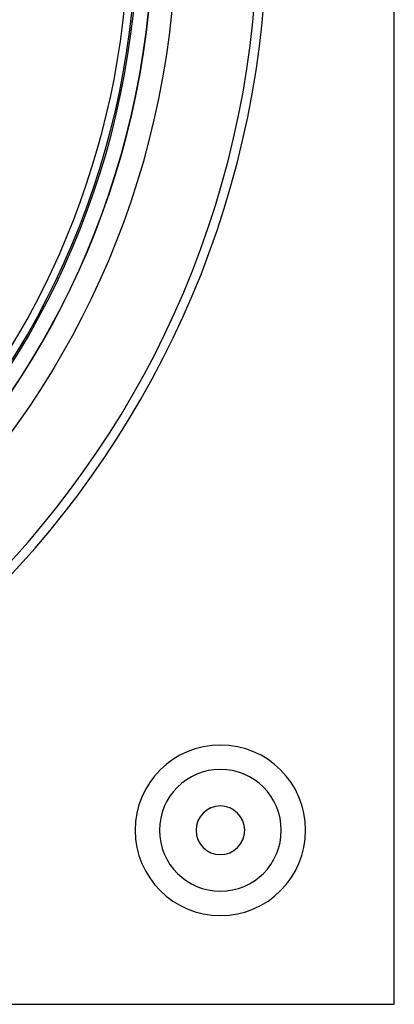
# Model space of a CAD drawing. Header units: millimetres. Extents: x -232 to 232, y -232 to 232.
# Tile 7 of 11: x 152 to 232, y -232 to -20. Entities that reach past the tile are written whole.
import ezdxf

# ---------------------------------------------------------------- set-up
doc = ezdxf.new("R2010")
doc.units = ezdxf.units.MM
doc.layers.add('HIDDEN', color=7, linetype='Continuous')
doc.layers.add('THICK', color=7, linetype='Continuous')

msp = doc.modelspace()

# ---------------------------------------------------------------- linework, layer by layer
at = {"layer": 'HIDDEN'}
msp.add_line((232.5, -232.5), (232.5, -232.5), dxfattribs=at)
for centre, radius, start, end in [((0, 0), 180.46, 180, 0), ((0, 0), 205.05, 270, 0), ((0, 0), 203.05, 270, 0), ((0, 0), 205.05, 270, 0), ((0, 0), 203.05, 270, 0), ((0, 0), 177.24, 270.3233, 359.6767), ((195, -195), 18.38, 90, 270), ((195, -195), 18.38, 270, 90), ((195, -195), 13.12, 90, 270), ((195, -195), 13.12, 270, 90)]:
    msp.add_arc(centre, radius, start, end, dxfattribs=at)
at = {"layer": 'THICK'}
for p, q in [((232.5, -232.5), (232.5, 232.5)), ((-232.5, -232.5), (232.5, -232.5))]:
    msp.add_line(p, q, dxfattribs=at)
for centre, radius, start, end in [((0, 0), 180.5, 270, 90), ((0, 0), 185.5, 180, 0), ((0, 0), 176.89, 180, 0), ((0, 0), 175.24, 317.9522, 359.673), ((195, -195), 18.38, 90, 270), ((195, -195), 18.38, 270, 90), ((195, -195), 13.12, 90, 270), ((195, -195), 13.12, 270, 90), ((195, -195), 5.25, 0, 180), ((195, -195), 5.25, 180, 0)]:
    msp.add_arc(centre, radius, start, end, dxfattribs=at)

doc.saveas('drawing.dxf')
